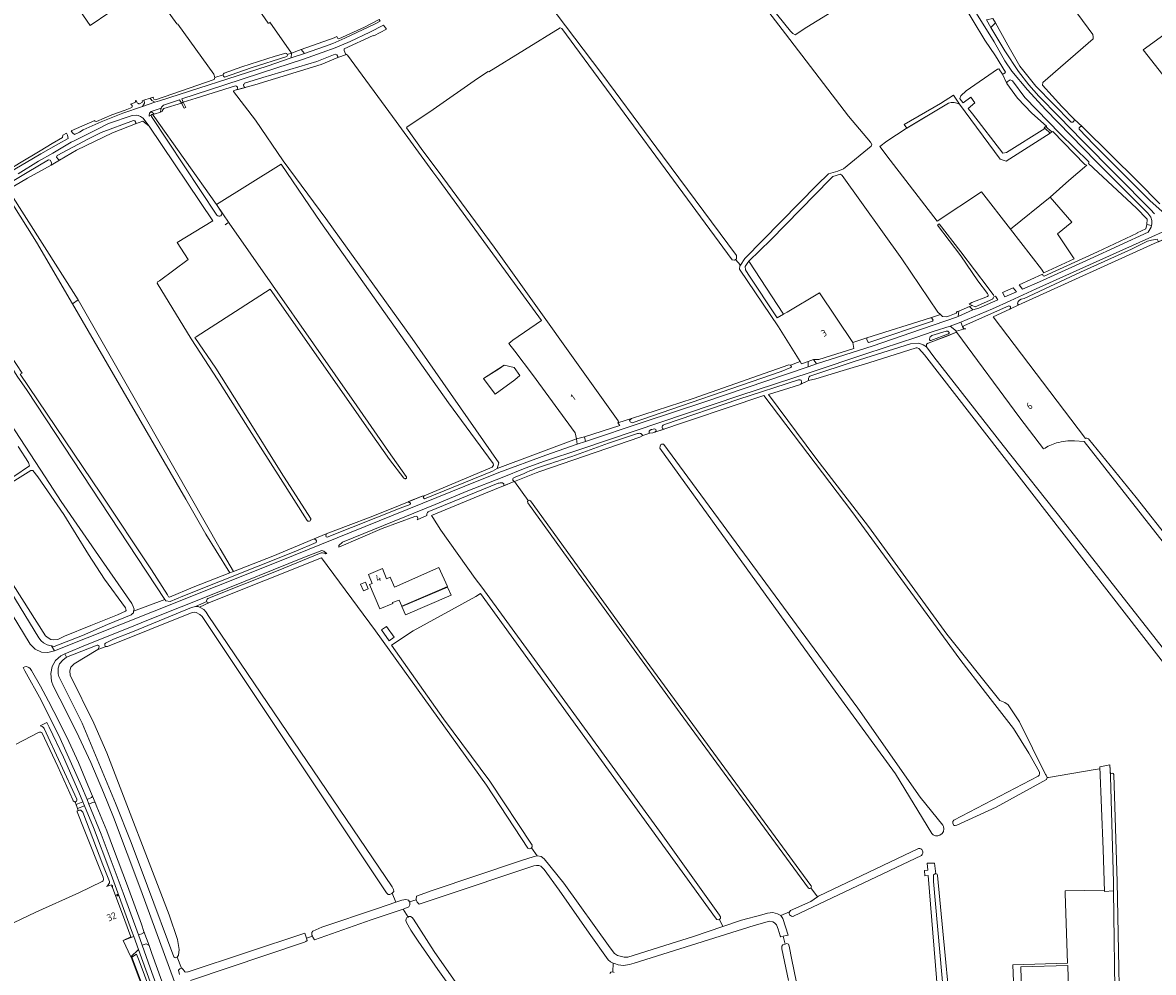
# Model space of a CAD drawing. Header units: metres. Extents: x 209813 to 223847, y 571801 to 587119.
# Tile 102 of 256: x 212946 to 213600, y 576714 to 577263. Entities that reach past the tile are written whole.
import ezdxf
from ezdxf.enums import TextEntityAlignment as Align

# ---------------------------------------------------------------- set-up
doc = ezdxf.new("R2010")
doc.units = ezdxf.units.M
for name, color, linetype, lineweight in [('B-RO-GK-BESCHOEIING-G', 8, 'GK-BESCHOEIING', 0), ('B-RO-GR-BOUWLAND-GV', 8, 'Continuous', 0), ('B-RO-GR-GRAS-GV', 8, 'Continuous', 0), ('B-RO-GR-GROENVOORZIENING-GV', 8, 'Continuous', 0), ('B-RO-IE-MEUBILAIR_WEGMEUBILAIR-S', 8, 'Continuous', 0), ('B-RO-KL-DATA_CAI-S', 8, 'Continuous', 0), ('B-RO-KW-KUNSTWERK_DEK-GV', 8, 'Continuous', 0), ('B-RO-KW-KUNSTWERK_STUW-GV', 8, 'Continuous', 0), ('B-RO-OG-BEBOUWING-T18', 8, 'Continuous', 0), ('B-RO-OG-TERREIN_CULTUURSCHEIDING-GV', 8, 'Continuous', 0), ('B-RO-OG-TERREIN_ERF-GV', 8, 'Continuous', 0), ('B-RO-OG-WATER_GREPPEL-GV', 8, 'Continuous', 0), ('B-RO-OG-WEG-GV', 8, 'Continuous', 0), ('B-RO-VH-ONVERHARD-GV', 8, 'Continuous', 0), ('B-RO-VH-VERHARDING_BETONSTRAATSTEEN-GV', 8, 'Continuous', 0), ('B-RO-VH-VERHARDING_HALFVERHARDING-GV', 8, 'Continuous', 0), ('B-RO-VH-VERHARDING_PUIN-GV', 8, 'Continuous', 0), ('B-RO-VH-VERHARDING_STRAATBAKSTEEN-GV', 8, 'Continuous', 0), ('B-RO-VH-VERHARDING_TEGEL-GV', 8, 'Continuous', 0)]:
    doc.layers.add(name, color=color, linetype=linetype, lineweight=lineweight)
doc.styles.add('NLCS-ISO', font='txt')
doc.styles.add('NLCS-ISO-M200-T18', font='txt', dxfattribs={"height": 0.36})
doc.linetypes.add('GK-BESCHOEIING', pattern='A,30,-5,[1,NLCS.shx,S=1,R=0,X=0,Y=0],-5', length=40)

# ---------------------------------------------------------------- blocks, each defined once
blk = doc.blocks.new('SIE-WEG_PAAL_GRENSPAAL-SO')
at = {"linetype": 'ByBlock', "lineweight": 18}
h = blk.add_hatch(color=0, dxfattribs=at)
h.dxf.hatch_style = 1
h.paths.add_polyline_path([(0.90625, -0.5), (0.875, 0), (-0.875, 0), (-0.90625, -0.5)])
h.paths.add_polyline_path([(-0.8125, 1), (-0.84375, 0.5), (0.84375, 0.5), (0.8125, 1)])
at = {"color": 0, "linetype": 'ByBlock', "lineweight": 18}
blk.add_lwpolyline([(-1, -2), (1, -2), (0.75, 2), (-0.75, 2)], close=True, dxfattribs=at)
for points in [[(0.875, 0), (-0.875, 0)], [(0.84375, 0.5), (-0.84375, 0.5)], [(0.8125, 1), (-0.8125, 1)], [(0.90625, -0.5), (-0.90625, -0.5)]]:
    blk.add_lwpolyline(points, dxfattribs=at)
blk = doc.blocks.new('SKL-DATA_SIGNAAL_CAIKAST-SO')
at = {"color": 0, "linetype": 'ByBlock', "lineweight": 18}
for points in [[(-2, 2), (2, 2), (2, 1.68), (-2, 1.68)], [(-2, 1.52), (2, 1.52), (2, -2), (-2, -2)]]:
    blk.add_lwpolyline(points, close=True, dxfattribs=at)
at = {"color": 0, "linetype": 'ByBlock', "lineweight": 18, "style": 'NLCS-ISO'}
blk.add_text('cai', height=1.5, dxfattribs=at).set_placement((0, 0), align=Align.MIDDLE_CENTER)

msp = doc.modelspace()

# ---------------------------------------------------------------- linework, layer by layer
at = {"layer": 'B-RO-GK-BESCHOEIING-G', "flags": 128}
for points in [[(213128.487, 577242.989), (213127.9, 577244.015)], [(213132.072, 577246.515), (213132.988, 577244.665)], [(213064.807, 577146.833), (213063.322, 577145.776)]]:
    msp.add_lwpolyline(points, dxfattribs=at)
at = {"layer": 'B-RO-GR-BOUWLAND-GV', "flags": 128}
for points in [[(213374.907, 577277.044), (213390.337, 577257.67), (213391.698, 577256.306), (213393.095, 577255.492), (213399.791, 577259.954), (213429.742, 577278.482)], [(213793.567, 576908.938), (213774.5, 576932.494), (213759.818, 576952.098), (213739.267, 576977.203), (213722.743, 576998.739), (213608.646, 577136.12), (213607.518, 577137.88), (213600.697, 577135.035), (213524.192, 577100.209), (213522.407, 577099.576), (213517.26, 577097.054), (213507.533, 577092.63), (213560.946, 577022.222)], [(213628.053, 576864.145), (213467.901, 577070.621), (213464.493, 577074.303), (213463.55, 577074.578), (213462.953, 577074.578), (213435.594, 577065.973), (213420.736, 577061.474), (213404.906, 577056.712), (213400.783, 577055.745), (213395.607, 577053.256), (213377.523, 577047.602), (213404.947, 577010.775), (213435.374, 576971.352), (213480.75, 576909.043), (213511.442, 576870.811), (213514.352, 576869.62), (213516.337, 576868.165), (213522.819, 576858.375), (213537.768, 576827.948), (213538.291, 576827.626), (213538.824, 576826.205), (213539.531, 576826.246), (213565.324, 576830.661), (213569.349, 576831.128), (213569.297, 576832.414), (213575.155, 576833.499), (213575.372, 576827.824), (213575.726, 576828.592), (213576.466, 576828.748), (213577.029, 576828.513), (213577.309, 576827.954), (213579.207, 576765.793), (213580.271, 576716.021), (213580.409, 576705.527)], [(213562.638, 577021.921), (213590.219, 576988.134), (213610.993, 576961.867), (213678.645, 576874.715), (213679.721, 576875.034)]]:
    msp.add_lwpolyline(points, dxfattribs=at)
at = {"layer": 'B-RO-GR-BOUWLAND-GV'}
msp.add_lwpolyline([(213560.946, 577022.222, -0.3135794), (213562.638, 577021.921)], format="xyb", dxfattribs=at)
at = {"layer": 'B-RO-GR-GRAS-GV', "flags": 128}
for points in [[(213035.256, 577261.856), (213036.003, 577261.699), (213056.691, 577232.782), (213057.386, 577230.966), (213062.218, 577232.517), (213062.427, 577233.026), (213062.786, 577233.516), (213072.856, 577237.087), (213092.147, 577243.204), (213098.405, 577245.045), (213099.05, 577244.757), (213099.233, 577244.264), (213101.748, 577245.073), (213089.143, 577262.886), (213089.116, 577262.567), (213088.834, 577262.394), (213088.089, 577262.241), (213068.675, 577290.696), (213027.986, 577345.368), (213015.772, 577363.078), (213009.155, 577371.439), (212976.896, 577349.088), (213023.205, 577287.478), (213019.339, 577284.25)], [(213288.947, 577222.585), (213316.279, 577185.539), (213359.024, 577128.057), (213359.145, 577126.064), (213358.577, 577125.679), (213361.316, 577122.431), (213363.938, 577126.179), (213405.779, 577168.813), (213412.296, 577175.135), (213417.62, 577176.846), (213420.918, 577178.203), (213437, 577191.167), (213437.333, 577192.085), (213436.646, 577193.583), (213423.94, 577208.599), (213387.345, 577256.163), (213368.236, 577281.33), (213342.112, 577314.321), (213308.527, 577357.477), (213307.325, 577357.723), (213279.542, 577339.72), (213226.567, 577306.485), (213230.083, 577300.771), (213280.67, 577233.803)], [(213230.828, 577072.645), (213227.424, 577077.217), (213229.742, 577079.127), (213246.287, 577090.403), (213186.969, 577171.811), (213183.515, 577176.296), (213162.289, 577205.478), (213134.087, 577243.812), (213133.531, 577244.244), (213128.487, 577242.429), (213118.817, 577238.346), (213080.459, 577226.679), (213068.244, 577223.385), (213068.138, 577222.751), (213080.82, 577206.195), (213096.876, 577182.812), (213121.577, 577149.319), (213171.415, 577080.07), (213221.558, 577008.175), (213220.734, 577004.903), (213266.478, 577022.038), (213265.83, 577025.502), (213241.033, 577059.11)], [(213512.951, 577232.923), (213510.767, 577235.919), (213510.116, 577235.707), (213491.923, 577223.221), (213488.958, 577220.319), (213488.306, 577218.768), (213489.046, 577217.641), (213490.189, 577216.298), (213494.573, 577219.62), (213496.926, 577216.311), (213493.058, 577212.924), (213495.568, 577209.972), (213513.236, 577187.204), (213515.369, 577187.639), (213537.458, 577201.505), (213537.067, 577201.862), (213537.861, 577202.668), (213538.443, 577202.141), (213538.443, 577202.704), (213529.965, 577210.268), (213521.672, 577219.002), (213515.416, 577227.389)], [(212922.458, 577157.457), (212914.643, 577152.466), (212903.815, 577146.495), (212893.173, 577140.121), (212945.832, 577060.001), (212944.738, 577059.376), (212991.2, 576990.64), (213020.757, 576946.205), (213030.012, 576931.751), (213030.59, 576930.739), (213031.056, 576930.517), (213044.762, 576936.313), (213066.001, 576944.509), (213058.116, 576957.343), (213052.155, 576966.907), (213040.589, 576987.121), (212974.926, 577100.081), (212954.081, 577135.74), (212939.455, 577159.103), (212935.581, 577164.331), (212934.579, 577164.195), (212927.254, 577159.951), (212925.978, 577159.809)], [(213554.425, 577126.049), (213544.845, 577140.452), (213553.008, 577147.254), (213540.526, 577161.777), (213517.598, 577143.21), (213535.494, 577120.036), (213536.948, 577118.029)], [(213382.658, 577091.958), (213386.345, 577094.13), (213366.295, 577124.708), (213365.588, 577124.015), (213364.201, 577121.549), (213364.263, 577119.761), (213365.865, 577117.263)], [(213214.205, 577054.81), (213212.779, 577056.945), (213224.738, 577064.539), (213230.453, 577063.189), (213233.787, 577058.665), (213230.96, 577056.103), (213219.419, 577047.83)], [(212930.14, 577044.363), (212959.26, 577000), (212968.48, 576985.74), (212991.71, 576951.95), (213009.26, 576926.86), (213010.16, 576925.16), (213010.57, 576923.6), (213010.354, 576922.427), (213028.418, 576929.176), (212948.699, 577049.938), (212943.023, 577058.301), (212939.945, 577063.291), (212924.423, 577052.894)], [(213476.781, 576792.896), (213475.586, 576792.52), (213474.143, 576792.548), (213472.87, 576793.057), (213472.014, 576793.802), (213450.986, 576828.324), (213414.581, 576878.327), (213314.751, 577016.671), (213314.921, 577017.814), (213315.299, 577018.633), (213315.629, 577018.831), (213316.225, 577018.898), (213316.82, 577018.864), (213317.146, 577018.734), (213330.931, 576999.891), (213429.314, 576866.308), (213465.276, 576814.886), (213478.455, 576798.545), (213478.788, 576797.829), (213479.023, 576796.437), (213478.796, 576795.023), (213478.061, 576793.849)], [(213577.207, 576760.63), (213577.134, 576765.639), (213575.391, 576826.684), (213575.155, 576833.499), (213569.297, 576832.414), (213571.234, 576784.496), (213571.946, 576760.238)]]:
    msp.add_lwpolyline(points, close=True, dxfattribs=at)
for points in [[(212889.535, 577309.934), (212888.76, 577309.326), (212891.441, 577304.744), (212892.912, 577305.34), (212895.676, 577306.091), (212900.847, 577308.799), (212933.414, 577330.224), (212935.51, 577330.717), (212937.297, 577329.391), (212975.707, 577274.707), (212985.196, 577261.043), (213019.339, 577284.25), (212966.288, 577352.828), (212976.529, 577360.263), (212977.465, 577360.385), (212977.564, 577360.841), (212978.514, 577361.671)], [(213607.327, 577271.799), (213584.787, 577300.22), (213576.292, 577310.877), (213575.446, 577311.071), (213561.246, 577301.776), (213542.306, 577289.62), (213541.705, 577288.588), (213542.11, 577285.981), (213548.221, 577278.039), (213556.503, 577267.5), (213565.192, 577255.747), (213565.416, 577254.404), (213565.458, 577253.366), (213536.292, 577227.98), (213536.114, 577226.42), (213547.225, 577214.171), (213554.407, 577206.842), (213559.076, 577202.643), (213559.672, 577201.961), (213591.223, 577170.767), (213604.054, 577157.956)], [(213358.577, 577125.679), (213357.957, 577125.259), (213356.673, 577125.434), (213258.148, 577259.317), (213257.1, 577259.625), (213215.784, 577234.28), (213215.406, 577234.428), (213209.219, 577230.437), (213183.625, 577212.512), (213168.387, 577202.193), (213168.241, 577201.911), (213177.605, 577188.615), (213186.454, 577176.801), (213218.876, 577132.73), (213290.674, 577032.438), (213290.815, 577031.912), (213290.492, 577031.346), (213298.35, 577033.751), (213334.09, 577045.246), (213389.347, 577064.754), (213390.298, 577064.639), (213395.981, 577066.719), (213383.472, 577086.758), (213360.884, 577120.134), (213361.069, 577122.077), (213361.316, 577122.431)], [(213616.406, 577219.066), (213594.248, 577247.003), (213610.622, 577258.767)], [(213481.719, 577216.018), (213457.208, 577201.344), (213446.053, 577194.032), (213441.967, 577191.055), (213448.015, 577183.122), (213475.2, 577147.838), (213500.885, 577164.853), (213517.598, 577143.21)], [(213561.805, 577180.294), (213560.625, 577180.699), (213542.04, 577199.617), (213541.432, 577199.435), (213540.457, 577198.776), (213515.047, 577182.611), (213511.649, 577183.636), (213488.115, 577215.408)], [(212937.95, 577165.724), (212978.254, 577102.455), (213008.272, 577049.748), (213060.424, 576958.423), (213068.101, 576945.32), (213090.867, 576954.106), (213114.74, 576964.118), (213121.65, 576967.066), (213134.429, 576971.855), (213147.711, 576976.935), (213163.507, 576983.285), (213177.186, 576988.947), (213178.37, 576989.051), (213217.808, 577005.642), (213218.469, 577006.69), (213218.4, 577007.744), (213192.454, 577042.771), (213118.671, 577147.03), (213095.625, 577180.837), (213058.363, 577157.442), (213065.606, 577146.622), (213139.43, 577041.006), (213157.805, 577014.668), (213168.056, 577000.311), (213168.103, 577000.107), (213168.176, 576999.889), (213168.189, 576999.657), (213168.116, 576999.353), (213167.951, 576999.158), (213167.799, 576999.035), (213167.653, 576998.959), (213167.468, 576998.923), (213167.151, 576998.982), (213166.741, 576999.181), (213158.447, 577010.031), (213143.619, 577030.922), (213137.538, 577039.804), (213089.332, 577108.587), (213046.522, 577081.032), (213045.838, 577080.643), (213057.837, 577062.783), (213076.228, 577033.763), (213095.701, 577002.62), (213112.672, 576976.144), (213112.778, 576975.895), (213112.83, 576975.655), (213112.809, 576975.395), (213112.731, 576975.13), (213112.627, 576974.958), (213112.377, 576974.656), (213112.023, 576974.469), (213111.763, 576974.411), (213111.461, 576974.411), (213111.17, 576974.489), (213110.878, 576974.666), (213110.696, 576974.849), (213095.238, 576999.01), (213083.668, 577017.172), (213059.149, 577056.07), (213043.647, 577079.902), (213024.013, 577111.992), (213024.18, 577112.689), (213025.227, 577113.374), (213041.856, 577125.748), (213035.608, 577135.44), (213056.16, 577148.01), (213019.331, 577202.694), (213019.061, 577203.06), (213015.623, 577205.62), (213011.482, 577204.203), (212998.069, 577198.961), (212977.385, 577188.993), (212967.49, 577183.09), (212962.699, 577180.307), (212948.908, 577172.805), (212938.177, 577166.357)], [(213386.345, 577094.13), (213388.377, 577095.327), (213407.03, 577106.44), (213426.418, 577077.621), (213434.522, 577080.409), (213471.385, 577091.936), (213477.015, 577093.883), (213475.532, 577095.193), (213454.827, 577126.102), (213420.21, 577174.249), (213419.274, 577174.996), (213414.847, 577173.725), (213413.337, 577172.152), (213378.967, 577137.144), (213366.295, 577124.708)], [(213540.526, 577161.777), (213551.344, 577171.273), (213561.805, 577180.294)], [(213522.906, 577034.222), (213486.575, 577083.392), (213485.385, 577083.233), (213472.169, 577078.114), (213469.986, 577077.32), (213469.073, 577076.725), (213469.073, 577075.256), (213473.28, 577069.343), (213513.325, 577018.225), (213548.25, 576974.212), (213628.617, 576871.897), (213632.045, 576866.024), (213630.79, 576863.366), (213633.659, 576860.354)], [(213534.131, 576829.701), (213528.25, 576840.259), (213519.31, 576854.492), (213503.205, 576875.394), (213488.381, 576894.571), (213425.818, 576979.983), (213374.952, 577047.034), (213311.912, 577025.888), (213310.635, 577025.512), (213309.021, 577025.274), (213305.005, 577023.91), (213303.18, 577022.896), (213271.236, 577012.039), (213245.296, 577003.184), (213243.115, 577002.354), (213230.642, 576997.328)], [(213536.672, 577016.157), (213522.906, 577034.222)], [(213673.307, 576876.304), (213560.151, 577020.367), (213554.618, 577020.779)], [(212940.973, 577000.281), (212950.2, 577006.429), (212949.526, 577008.353), (212943.625, 577017.617)], [(212940.7, 576937.6), (212959.34, 576908.03), (212960.94, 576906.87), (212962.47, 576906.08), (212964.04, 576905.79), (212966.56, 576905.98), (212970.27, 576907.991), (212985.6, 576914.05), (213001.08, 576920.33), (213005.72, 576922.28), (213005.99, 576922.74), (213005.7, 576924.26), (212993.42, 576940.9), (212984.3, 576955.1), (212970, 576978.22), (212954.95, 577000), (212952.075, 577003.698), (212950.895, 577003.786), (212935.546, 576994.048)], [(213230.506, 576997.273), (213212.971, 576990.208), (213182.754, 576977.768), (213183.419, 576976.51), (213188.064, 576969.277), (213207.986, 576941.278), (213211.705, 576936.256), (213314.634, 576795.104), (213349.265, 576746.588), (213349.467, 576746.247), (213349.768, 576745.594), (213349.833, 576744.847), (213349.282, 576744.19), (213351.25, 576740.134), (213362.046, 576743.748), (213373.715, 576746.843), (213377.048, 576747.796), (213380.065, 576748.193), (213382.843, 576747.32), (213384.646, 576746.379), (213389.775, 576748.556)], [(213238.638, 576986.37), (213230.642, 576997.328)], [(213400.81, 576762.146), (213326.562, 576863.488), (213267.668, 576944.419), (213238.334, 576985.059)], [(213239.876, 576986.246), (213306.882, 576893.649), (213402.078, 576763.837)], [(213238.474, 576785.34), (213214.479, 576821.743), (213150.185, 576910.907), (213119.097, 576953.108), (213054.221, 576927.36), (213048.451, 576924.654), (213049.281, 576924.3), (213051.007, 576923.367), (213052.3, 576921.864), (213053.522, 576919.952), (213159.829, 576762.981), (213160.77, 576761.428), (213160.87, 576760.227), (213159.983, 576759.34), (213162.107, 576754.096)], [(213210.992, 576932.596), (213208.383, 576930.934), (213172.047, 576911.051), (213159.608, 576902.713), (213189.697, 576860.145), (213216.371, 576823.982), (213240.81, 576787.001)], [(213349.282, 576744.19), (213348.644, 576743.871), (213347.722, 576744.076), (213346.992, 576745.111), (213210.992, 576932.596)], [(213159.983, 576759.34), (213159.791, 576759.148), (213158.607, 576758.617), (213157.594, 576758.617), (213156.657, 576759.59), (213050.371, 576918.694), (213050.007, 576919.265), (213048.691, 576920.528), (213046.578, 576921.681), (213045.661, 576921.883), (213044.156, 576921.595), (212995.17, 576902.024), (212994.544, 576901.912), (212989.715, 576900.236), (212975.944, 576891.862), (212973.959, 576890.076), (212973.404, 576887.774), (212973.602, 576885.274), (212987.413, 576857.519), (212994.822, 576840.453), (213030.888, 576746.728), (213035.769, 576732.559), (213036.682, 576726.804), (213036.267, 576723.512), (213035.543, 576722.375), (213038.02, 576715.93), (213038.25, 576715.95), (213038.66, 576715.65), (213039.03, 576715.19), (213039.52, 576714.35), (213039.92, 576713.9), (213040.45, 576713.7), (213041.74, 576713.8), (213041.92, 576713.92), (213109.44, 576736.28), (213110.33, 576733.301), (213113.771, 576734.402), (213113.42, 576735.124), (213113.373, 576736.495), (213114.018, 576737.374), (213119.187, 576739.623), (213151.455, 576750.384), (213162.107, 576754.096)], [(212924.17, 576734.185), (212953.72, 576748.249), (212978.742, 576759.515), (212992.151, 576766.039), (212992.774, 576766.502), (212992.95, 576767.39), (212992.74, 576768.55), (212981.65, 576796.07), (212977.64, 576806.3), (212977.69, 576806.76), (212978.349, 576807.168), (212976.486, 576812.134), (212976.06, 576812.16), (212975.33, 576812.73), (212975.1, 576813.2), (212966.45, 576832.54), (212957.31, 576852.19), (212956.71, 576852.49), (212955.94, 576852.45), (212955.27, 576852.24), (212942.47, 576845.42)], [(213569.349, 576831.128), (213565.324, 576830.661), (213539.531, 576826.246), (213538.824, 576826.205), (213538.407, 576825.052), (213509.353, 576809.061), (213486.578, 576798.591), (213485.595, 576798.427), (213484.76, 576798.369), (213484.188, 576799.824), (213484.255, 576800.518), (213484.324, 576800.828), (213484.826, 576801.608), (213533.693, 576826.981)], [(213162.107, 576754.096), (213165.549, 576755.296), (213167.862, 576755.602), (213169.363, 576755.283), (213170.012, 576754.31), (213173.874, 576755.464), (213173.757, 576755.76), (213173.99, 576757.624), (213182.965, 576760.869), (213234.24, 576778.006), (213242.042, 576780.567), (213243.788, 576780.873), (213240.479, 576785.473)], [(213402.096, 576762.317), (213405.951, 576757.17), (213406.619, 576757.644), (213464.322, 576785.235)], [(213243.788, 576780.873), (213244.04, 576780.917), (213246.069, 576780.534), (213247.895, 576779.219), (213259.227, 576765.099), (213286.095, 576727.618), (213288.525, 576724.397), (213290.256, 576723.189), (213294.077, 576722.296), (213296.324, 576722.406), (213317.543, 576729.142), (213334.171, 576734.307), (213351.25, 576740.134)], [(213466.089, 576781.173), (213392.131, 576746.038)], [(213479.096, 576658.281), (213470.039, 576769.589), (213468.078, 576769.386), (213467.92, 576772.402), (213469.79, 576772.647), (213469.461, 576776.662), (213473.694, 576776.683), (213474.323, 576770.574), (213475.207, 576770.307), (213475.438, 576769.577), (213486.037, 576658.932)], [(213287.818, 576718.855), (213286.161, 576719.542), (213284.878, 576720.715), (213273.882, 576736.118), (213256.553, 576761.054), (213247.742, 576772.909), (213245.826, 576774.908), (213244.684, 576775.281), (213243.312, 576775.408), (213241.764, 576775.058), (213187.021, 576756.873), (213175.591, 576753.008), (213174.395, 576754.141), (213173.874, 576755.464)], [(213390.378, 576749.296), (213402.176, 576754.491), (213405.951, 576757.17)], [(213520.469, 576679.006), (213518.976, 576717.896), (213550.627, 576718.898), (213549.179, 576759.149), (213549.179, 576760.231), (213549.229, 576760.742), (213571.923, 576761.035)], [(213166.288, 576750.051), (213147.703, 576743.843), (213114.971, 576732.295), (213114.037, 576733.854), (213113.771, 576734.402)], [(213170.012, 576754.31), (213170.125, 576754.14), (213170.171, 576752.603), (213169.482, 576751.423), (213167.329, 576750.399), (213166.288, 576750.051), (213169.1, 576745.522), (213169.611, 576745.743), (213170.535, 576745.785), (213171.465, 576745.32), (213172.25, 576744.333), (213184.254, 576725.686), (213202.142, 576699.944)], [(213170.766, 576737.853), (213168.208, 576742.41), (213167.791, 576743.524), (213168.084, 576744.413), (213168.485, 576745.255), (213169.1, 576745.522)], [(213389.165, 576708.804), (213385.412, 576727.205), (213385.269, 576728.667), (213385.987, 576729.49), (213387.198, 576729.872), (213386.098, 576734.458), (213384.788, 576734.085), (213384.293, 576734.676), (213383.158, 576738.481), (213382.206, 576741.002), (213381.127, 576742.132), (213380.036, 576742.811), (213378.392, 576743.085), (213376.821, 576742.818), (213369.305, 576740.602), (213299.956, 576718.892), (213297.224, 576718.013), (213293.819, 576717.489), (213290.657, 576717.917), (213288.513, 576718.567), (213287.818, 576718.855), (213287.607, 576713.77), (213288.422, 576713.479)], [(213384.646, 576746.379), (213385.859, 576744.7), (213388.955, 576735.016), (213387.731, 576734.923), (213386.098, 576734.458)], [(213276.945, 576433.965), (213268.458, 576461.809), (213265.497, 576472.841), (213263.4, 576480.023), (213247.579, 576533.445), (213233.184, 576586.071), (213217.942, 576638.492), (213203.124, 576689.047), (213201.989, 576691.843), (213200.015, 576695.814), (213198.261, 576698.478), (213186.253, 576715.209), (213174.907, 576731.619), (213170.766, 576737.853)], [(213110.33, 576733.301), (213110.71, 576732.03), (213109.89, 576731.32), (213109.25, 576730.99), (213043.3, 576708.84)], [(213387.198, 576729.872), (213388.308, 576730.223), (213389.199, 576729.752), (213389.485, 576728.717), (213391.058, 576720.685), (213415.906, 576600.209)], [(213285.78, 576712.967), (213286.475, 576713.585), (213287.362, 576713.858), (213287.607, 576713.77)]]:
    msp.add_lwpolyline(points, dxfattribs=at)
at = {"layer": 'B-RO-GR-GRAS-GV'}
for points in [[(213488.115, 577215.408, 0.2260802), (213481.719, 577216.018)], [(213544.277, 577019.596, 0.0660194), (213536.672, 577016.157)], [(213554.618, 577020.779, 0.0923699), (213544.277, 577019.596)], [(213230.642, 576997.328, -0.0340767), (213230.506, 576997.273)], [(213533.693, 576826.981, 0.3388283), (213534.131, 576829.701)], [(213464.322, 576785.235, -0.7584168), (213466.089, 576781.173)]]:
    msp.add_lwpolyline(points, format="xyb", dxfattribs=at)
for centre, radius, start, end in [((213239.181, 576985.552), 0.982, 44.970188, 211.994384), ((213239.404, 576786.506), 1.491, 231.437591, 18.152145), ((213401.342, 576763.067), 1.064, 239.996424, 46.800035), ((213391.475, 576747.787), 1.865, 126.000487, 292.208476)]:
    msp.add_arc(centre, radius, start, end, dxfattribs=at)
at = {"layer": 'B-RO-GR-GROENVOORZIENING-GV', "flags": 128}
for points in [[(213025.797, 577210.96), (213027.013, 577211.39), (213027.013, 577212.07), (213027.916, 577213.003), (213038.107, 577216.096), (213036.928, 577218.102), (213027.538, 577215.002), (213026.519, 577213.779), (213026.026, 577212.493)], [(213513.017, 577106.588), (213514.285, 577104.082), (213520.983, 577106.971), (213519.12, 577109.375)]]:
    msp.add_lwpolyline(points, close=True, dxfattribs=at)
at = {"layer": 'B-RO-KW-KUNSTWERK_DEK-GV', "flags": 128}
msp.add_lwpolyline([(213038.107, 577216.096), (213039.645, 577213.155), (213040.614, 577213.662), (213039.076, 577216.603)], close=True, dxfattribs=at)
at = {"layer": 'B-RO-KW-KUNSTWERK_STUW-GV', "flags": 128}
msp.add_lwpolyline([(213539.516, 577199.632), (213540.529, 577198.71), (213541.432, 577199.435), (213537.861, 577202.668), (213537.067, 577201.862)], close=True, dxfattribs=at)
at = {"layer": 'B-RO-OG-TERREIN_CULTUURSCHEIDING-GV', "flags": 128}
msp.add_lwpolyline([(213052.628, 576927.871), (213046.197, 576925.007), (213047.62, 576925.007), (213048.451, 576924.654), (213054.221, 576927.36)], dxfattribs=at)
at = {"layer": 'B-RO-OG-TERREIN_CULTUURSCHEIDING-GV'}
msp.add_lwpolyline([(213054.221, 576927.36, -0.3580485), (213052.628, 576927.871)], format="xyb", dxfattribs=at)
at = {"layer": 'B-RO-OG-TERREIN_ERF-GV', "flags": 128}
for points in [[(213187.025, 576934.434), (213165.48, 576925.25), (213163.993, 576928.672), (213160.05, 576927.311), (213160.31, 576926.712), (213152.699, 576923.746), (213146.706, 576937.75), (213148.266, 576938.418), (213146.14, 576943.47), (213154.391, 576946.995), (213156.683, 576941.125), (213158.82, 576941.97), (213161.302, 576936.33), (213186.984, 576947.606), (213191.839, 576936.547)], [(213141.603, 576937.927), (213144.393, 576939.137), (213146.082, 576935.241), (213143.292, 576934.031)], [(213167.562, 576920.265), (213165.52, 576925.045), (213191.91, 576936.321), (213193.953, 576931.541)], [(213160.991, 576907.272), (213158.163, 576905.268), (213153.719, 576911.54), (213156.547, 576913.544)], [(213550.675, 576717.574), (213551.347, 576696.355), (213524.226, 576695.496), (213523.554, 576716.715)]]:
    msp.add_lwpolyline(points, close=True, dxfattribs=at)
msp.add_lwpolyline([(213578.232, 576689.824), (213577.207, 576760.63), (213571.946, 576760.238), (213571.923, 576761.035), (213549.229, 576760.742), (213549.179, 576760.231), (213549.179, 576759.149), (213550.627, 576718.898), (213518.976, 576717.896), (213520.469, 576679.006)], dxfattribs=at)
at = {"layer": 'B-RO-OG-WATER_GREPPEL-GV', "flags": 128}
for points in [[(213488.115, 577215.408), (213484.59, 577220.671), (213477.197, 577215.935), (213456.178, 577203.679), (213457.591, 577201.573), (213481.719, 577216.018)], [(213020.594, 577208.46), (213058.569, 577151.386)], [(213061.252, 577153.126), (213058.363, 577157.442), (213021.701, 577209.204)], [(213508.024, 577104.886), (213504.772, 577109.306), (213488.957, 577130.056), (213476.389, 577146.294), (213475.382, 577145.586), (213488.945, 577127.808), (213498.734, 577113.383), (213504.225, 577106.026)], [(213504.345, 577104.293), (213495.268, 577100.795), (213493.757, 577099.864), (213497.099, 577098.234), (213507.09, 577102.794)]]:
    msp.add_lwpolyline(points, dxfattribs=at)
at = {"layer": 'B-RO-OG-WATER_GREPPEL-GV'}
for points in [[(213020.5, 577209.059, 0.2394886), (213020.594, 577208.46)], [(213021.701, 577209.204, 0.1004436), (213021.512, 577209.402)], [(213058.569, 577151.386, 0.9223791), (213061.252, 577153.126)], [(213504.225, 577106.026, -0.4605429), (213504.345, 577104.293)], [(213507.09, 577102.794, 0.1632053), (213507.95, 577104.124)]]:
    msp.add_lwpolyline(points, format="xyb", dxfattribs=at)
at = {"layer": 'B-RO-OG-WATER_GREPPEL-GV', "flags": 128}
msp.add_lwpolyline([(212974.926, 577100.081), (213040.589, 576987.121), (213052.155, 576966.907), (213058.116, 576957.343), (213066.001, 576944.509), (213068.101, 576945.32), (213060.424, 576958.423), (213008.272, 577049.748), (212978.254, 577102.455)], close=True, dxfattribs=at)
at = {"layer": 'B-RO-OG-WEG-GV', "flags": 128}
for points in [[(213489.303, 577274.78), (213502.822, 577252.516), (213508.863, 577243.451), (213514.766, 577234.087), (213514.523, 577233.585), (213513.522, 577232.946), (213512.951, 577232.923), (213515.416, 577227.389), (213515.711, 577228.349), (213517.454, 577229.547), (213518.674, 577229.038), (213525.842, 577219.36), (213546.372, 577198.409), (213562.914, 577182.179), (213563.003, 577181.492), (213562.749, 577181.241), (213590.577, 577155.42), (213596.614, 577149.073), (213596.425, 577145.91), (213599.138, 577145.359), (213599.303, 577146.402), (213599.417, 577148.3), (213598.709, 577150.198), (213597.091, 577152.411), (213567.075, 577182.28), (213537.842, 577212.429), (213527.433, 577223.7), (213518.38, 577234.568), (213514.313, 577240.492), (213508.11, 577251.585), (213492.132, 577277.379)], [(213606.844, 577152.113), (213598.397, 577159.607), (213565.797, 577192.11), (213557.234, 577200.955), (213557.409, 577201.868), (213558.076, 577202.542), (213559.076, 577202.643), (213554.407, 577206.842), (213554.39, 577206.247), (213554.301, 577205.605), (213553.624, 577205.046), (213552.744, 577205.165), (213532.16, 577225.853), (213522.972, 577237.399), (213516.083, 577249.602), (213508.833, 577262.523), (213506.305, 577259.823), (213514.234, 577246.327), (213522.27, 577234.319), (213528.253, 577226.673), (213534.022, 577220.048), (213545.681, 577208.22), (213559.076, 577194.501), (213598.645, 577154.54), (213600.957, 577152.19)], [(212931.25, 577165.567), (212948.73, 577175.968), (212961.085, 577183.409), (212962.056, 577183.076), (212962.811, 577181.87), (212962.699, 577180.307), (212967.49, 577183.09), (212966.659, 577183.702), (212965.814, 577184.865), (212966.073, 577185.725), (212984.167, 577195.405), (212991.625, 577199.043), (213010.261, 577206.117), (213011.13, 577205.807), (213011.623, 577204.961), (213011.482, 577204.203), (213015.623, 577205.62), (213019.061, 577203.06), (213015.807, 577207.457), (213015.514, 577207.692), (213014.32, 577208.463), (213013.043, 577209.011), (213011.725, 577209.16), (213009.594, 577208.88), (212995.857, 577204.235), (212988.741, 577200.638), (212976.267, 577194.453), (212974.174, 577193.434), (212963.54, 577187.174), (212955.233, 577182.464), (212943.472, 577175.301)], [(213020.553, 577211.293), (213019.588, 577210.302), (213019.257, 577209.006), (213019.318, 577208.657), (213020.5, 577209.059)], [(213021.512, 577209.402), (213022.314, 577209.673), (213020.553, 577211.293)], [(213628.464, 577146.981), (213629.254, 577147.382), (213628.25, 577149.524), (213627.916, 577149.367), (213627.046, 577151.222), (213622.051, 577148.926), (213582.571, 577131.361), (213532.439, 577108.658), (213517.485, 577101.851), (213507.197, 577097.258), (213488.935, 577089.445), (213490.352, 577085.482), (213491.212, 577085.761)], [(213596.425, 577145.91), (213595.808, 577143.505), (213590.965, 577141.127), (213590.895, 577140.966), (213567.965, 577130.051), (213537.153, 577116.068), (213536.572, 577116.262), (213536.177, 577117.164), (213522.571, 577110.951), (213524.484, 577108.481), (213534.32, 577112.723), (213563.763, 577126.103), (213597.289, 577141.545), (213598.974, 577144.316), (213599.138, 577145.359)], [(213521.706, 577100.154), (213522.039, 577101.334), (213522.721, 577102.136), (213523.851, 577102.702), (213525.445, 577103.238), (213558.042, 577118.272), (213587.535, 577131.645), (213596.913, 577136.233), (213599.224, 577136.917), (213602.353, 577137.484), (213603.136, 577135.963), (213607.518, 577137.88), (213607.069, 577138.582)], [(213493.911, 577098.47), (213495.724, 577096.609), (213499.242, 577097.594), (213510.273, 577102.352), (213508.992, 577104.521), (213507.95, 577104.124)], [(213507.09, 577102.794), (213497.099, 577098.234), (213495.392, 577099.067), (213493.911, 577098.47)], [(213490.907, 577087.575), (213516.544, 577098.86)], [(213517.26, 577097.054), (213522.407, 577099.576)], [(213402.063, 577058.494), (213427.151, 577066.741), (213459.772, 577076.846), (213464.645, 577077.336), (213467.052, 577076.439), (213469.073, 577075.256), (213469.073, 577076.725), (213469.986, 577077.32), (213481.416, 577081.606), (213485.385, 577083.233), (213486.575, 577083.392), (213486.041, 577084.086), (213486.35, 577084.186), (213482.775, 577087.233), (213472.834, 577084.017), (213462.763, 577080.559), (213434.459, 577071.345), (213401.695, 577060.348), (213361.042, 577046.992), (213269.061, 577016.051), (213248.009, 577009.161), (213236.807, 577005.122), (213223.45, 576999.69), (213203.68, 576991.89), (213184.76, 576983.98), (213131.173, 576962.188), (213129.002, 576960.389), (213129.002, 576959.427), (213154.105, 576970.074), (213173.016, 576977.033), (213173.815, 576977.299), (213174.512, 576976.855), (213174.665, 576975.903), (213174.385, 576975.153), (213179.932, 576977.675), (213179.932, 576978.64)], [(213482.128, 577083.557), (213482.181, 577083.05), (213481.709, 577082.683), (213471.584, 577078.771), (213471.096, 577078.824), (213470.677, 577079.225), (213470.677, 577079.54), (213470.711, 577079.71)], [(213472.158, 577081.746), (213480.298, 577084.281)], [(213317.508, 577030.311), (213360.398, 577044.898), (213394.912, 577056.182), (213395.882, 577056.127), (213396.432, 577055.852), (213396.792, 577054.857), (213396.771, 577054.286), (213396.373, 577053.624), (213400.783, 577055.745), (213400.814, 577056.979)], [(213265.924, 577012.54), (213285.1, 577019.404), (213301.87, 577025.081)], [(213303.766, 577025.037), (213305.005, 577023.91), (213308.891, 577025.23), (213308.76, 577025.37), (213308.656, 577025.53), (213308.582, 577025.706), (213308.539, 577025.892), (213308.53, 577026.083), (213308.554, 577026.273), (213308.611, 577026.455), (213308.699, 577026.625), (213308.975, 577026.919), (213309.737, 577027.306), (213310.208, 577027.48), (213310.98, 577027.644), (213311.684, 577027.718), (213311.982, 577027.682), (213312.399, 577027.374), (213312.536, 577026.956), (213312.467, 577026.501), (213312.266, 577026.173), (213311.912, 577025.888)], [(213311.912, 577025.888), (213317.189, 577027.658)], [(212964.655, 576899.352), (213022.308, 576922.329), (213094.808, 576951.308), (213201.952, 576994.697), (213221.694, 577002.521), (213248.722, 577012.645), (213266.892, 577018.895), (213266.478, 577022.038), (213220.734, 577004.903), (213218.003, 577003.34), (213178.651, 576987.4), (213178.273, 576987.747), (213177.86, 576988.371), (213178.37, 576989.051), (213177.186, 576988.947), (213169.301, 576985.719), (213169.589, 576985.261), (213170.102, 576985.183), (213170.451, 576984.587), (213170.241, 576984.12), (213164.604, 576981.866), (213122.315, 576965.116), (213121.814, 576965.403), (213121.502, 576965.996), (213121.772, 576966.479), (213121.65, 576967.066), (213114.74, 576964.118), (213115.723, 576963.668), (213116.041, 576963.011), (213115.939, 576962.099), (213104.241, 576957.049), (213038.867, 576931.077), (213031.533, 576927.91), (213028.929, 576928.401), (213028.418, 576929.176), (213010.354, 576922.427), (213010.18, 576921.48), (213009.58, 576920.75), (213008.84, 576920.21), (212995.19, 576914.61), (212980.75, 576908.21), (212964.301, 576901.928), (212962.797, 576902.385)], [(213223.706, 576996.551), (213224.452, 576995.936), (213224.519, 576994.861), (213230.506, 576997.273), (213229.723, 576998.079), (213229.626, 576998.944)], [(213231.079, 576999.79), (213236.225, 577002.051)], [(213181.124, 576980.068), (213221.247, 576996.305)], [(213121.609, 576955.578), (213122.1, 576955.76), (213121.42, 576956.35), (213120.39, 576957.06), (213119.13, 576957.512), (213109.26, 576953.61), (213055.74, 576931.99), (213020, 576917.7), (213005.21, 576911.83), (212983.41, 576903.12), (212970.606, 576897.694), (212971.419, 576895.778), (212989.18, 576902.76), (212989.62, 576902.74), (212990.19, 576902.48), (212990.34, 576901.63), (212989.715, 576900.236), (212994.544, 576901.912)], [(213053.335, 576929.628), (213094.002, 576945.968), (213118.899, 576956.091)], [(212994.147, 576903.954), (212998.737, 576906.161), (213009.62, 576910.498), (213043.799, 576924.571), (213045.344, 576924.894), (213046.197, 576925.007), (213052.628, 576927.871)], [(212970.606, 576897.694), (212969.77, 576897.34), (212968.16, 576896.51), (212965.191, 576893.938), (212963.147, 576890.386), (212962.381, 576886.282), (212962.817, 576881.936), (212963.722, 576879.154), (212971.471, 576864.198), (212978.617, 576849.716), (212985.544, 576834.783), (212992.97, 576817.452), (212998.663, 576803.296), (213014.608, 576761.317), (213036.799, 576700.225)], [(213036.88, 576712.27), (213036.36, 576714.73), (213037.01, 576715.54), (213037.78, 576715.91), (213038.02, 576715.93), (213035.543, 576722.375), (213035.059, 576722.073), (213034.54, 576721.93), (213034.12, 576722.05), (213033.69, 576722.54), (213018.39, 576763.297), (213008.935, 576788.55), (212999.953, 576811.346), (212980.639, 576857.544), (212967.125, 576884.592), (212966.735, 576886.152), (212966.647, 576887.66), (212966.746, 576889.358), (212967.479, 576891.827), (212969.488, 576894.118), (212971.419, 576895.778)], [(213020, 576707.99), (213013.213, 576726.678), (213008.775, 576722.421), (213009.249, 576721.425), (213014.706, 576706.855)], [(213015.438, 576705.909), (213009.403, 576722.342), (213011.913, 576724.101), (213013.579, 576720.263), (213022.875, 576695.308)]]:
    msp.add_lwpolyline(points, dxfattribs=at)
for points in [[(213127.9, 577244.015), (213128.487, 577242.989), (213128.487, 577242.429), (213133.531, 577244.244), (213132.988, 577244.665), (213132.072, 577246.515), (213132.072, 577247.416), (213148.937, 577255.174), (213149.395, 577255.085), (213156.573, 577258.957), (213154.906, 577261.103), (213146.98, 577257.052), (213135.579, 577251.686), (213126.866, 577248.076), (213119.489, 577245.336), (213108.654, 577241.49), (213084.303, 577233.559), (213062.613, 577226.538), (213038.276, 577218.545), (213039.076, 577216.603), (213046.584, 577219.01), (213069.27, 577226.061), (213069.771, 577225.94), (213070.081, 577225.763), (213070.253, 577225.596), (213070.438, 577225.291), (213070.507, 577225.062), (213070.529, 577224.824), (213070.471, 577224.471), (213070.31, 577224.152), (213070.057, 577223.874), (213074.992, 577225.205), (213074.574, 577225.392), (213074.268, 577225.667), (213074.115, 577225.896), (213073.978, 577226.284), (213073.962, 577226.695), (213074.019, 577226.964), (213074.202, 577227.333), (213074.468, 577227.677), (213085.175, 577231.005), (213116.364, 577240.243), (213126.982, 577244.374)], [(213127.834, 577254.622), (213126.31, 577253.942), (213107.291, 577247.169), (213109.115, 577244.732), (213120.858, 577248.936), (213125.59, 577250.559), (213132.534, 577253.681), (213139.381, 577256.849), (213149.652, 577261.777), (213152.984, 577263.575), (213152.369, 577264.367), (213143.923, 577260.112), (213129.027, 577253.334), (213128.521, 577253.45)], [(213021.759, 577219.526), (213019.929, 577218.91), (213020.912, 577217.566), (213022.62, 577216.567), (213025.24, 577217.479), (213087.521, 577237.537), (213101.566, 577242.205), (213101.748, 577245.073), (213099.233, 577244.264), (213099.417, 577243.771), (213099.041, 577243.084), (213078.326, 577236.479), (213062.879, 577231.082), (213062.278, 577231.728), (213062.118, 577232.276), (213062.218, 577232.517), (213057.399, 577230.931), (213056.958, 577229.779), (213023.058, 577218.099), (213022.054, 577218.469), (213021.69, 577219.173)], [(213016.308, 577217.742), (213015.222, 577217.41), (213015.425, 577216.657), (213013.739, 577215.71), (213013.428, 577215.731), (213013.153, 577215.793), (213012.897, 577215.91), (213012.669, 577216.076), (213011.655, 577217.765), (213011.195, 577216.521), (213008.482, 577215.436), (213008.871, 577215.294), (213009.149, 577215.123), (213009.365, 577214.878), (213009.464, 577214.684), (213009.523, 577214.474), (213009.53, 577214.148), (213009.481, 577213.936), (213009.312, 577213.582), (213005.414, 577212.07), (212997.765, 577209.333), (212988.909, 577205.441), (212987.946, 577205.731), (212987.883, 577206.003), (212974.286, 577200.062), (212974.99, 577198.894), (212976.208, 577197.886), (212978.987, 577199.275), (212981.185, 577200.622), (212991.509, 577205.248), (213004.157, 577210.302), (213015.531, 577214.099), (213016.561, 577216.168), (213016.458, 577217.477)], [(212922.887, 577169.899), (212921.286, 577168.944), (212922.033, 577168.173), (212924.306, 577167.476), (212935.024, 577173.944), (212939.268, 577176.54), (212948.265, 577181.701), (212956.625, 577186.715), (212966.823, 577192.599), (212972.395, 577195.701), (212972.107, 577197.656), (212971.446, 577198.694), (212969.468, 577197.599), (212969.148, 577196.206), (212963.243, 577192.714), (212956.289, 577188.471), (212944.299, 577181.336), (212933.048, 577174.423), (212923.794, 577169.062), (212923.4, 577169.389), (212923.131, 577169.55)], [(213405.454, 577065.299), (213438.122, 577075.724), (213460.017, 577083.21), (213486.31, 577092.365), (213487.295, 577092.811), (213487.651, 577095.887), (213486.812, 577095.609), (213486.256, 577094.754), (213482.345, 577093.172), (213480.369, 577092.586), (213478.26, 577092.782), (213477.015, 577093.883), (213471.385, 577091.936), (213472.17, 577091.775), (213472.769, 577090.7), (213472.417, 577090.101), (213435.635, 577077.663), (213434.988, 577078.095), (213434.464, 577079.451), (213434.522, 577080.409), (213426.418, 577077.621), (213426.972, 577074.168), (213406.8, 577067.797), (213403.57, 577067.797)], [(213271.787, 577020.523), (213305.056, 577031.584), (213340.801, 577043.444), (213400.491, 577063.622), (213400.554, 577066.691), (213396.789, 577065.367), (213395.981, 577066.719), (213390.298, 577064.639), (213390.95, 577063.758), (213390.51, 577063.159), (213384.959, 577060.913), (213298.77, 577031.265), (213297.518, 577031.775), (213297.258, 577032.624), (213298.35, 577033.751), (213290.492, 577031.346), (213291.655, 577029.768), (213271.087, 577023.119)], [(212890.442, 576999.682), (212895.901, 576991.112), (212927.286, 576941.185), (212934.222, 576929.987), (212940.126, 576920.4), (212950.419, 576903.208), (212953.416, 576900.418), (212956.961, 576898.628), (212960.71, 576898.405), (212964.655, 576899.352), (212962.797, 576902.385), (212962.56, 576902.39), (212960.24, 576902.95), (212958.22, 576903.99), (212956.77, 576905.15), (212955.51, 576906.97), (212939.24, 576933.57), (212913.25, 576972.53), (212899.41, 576993.74), (212899.03, 576994.36), (212898.89, 576995.06), (212897.982, 576995.117), (212893.951, 577001.941), (212893.398, 577001.49)], [(212986.479, 576815.486), (212983.933, 576821.791), (212978.372, 576834.86), (212972.829, 576846.992), (212967.281, 576858.304), (212961.086, 576870.293), (212956.529, 576879), (212951.245, 576888.112), (212950.491, 576889.209), (212949.689, 576889.827), (212948.457, 576890.375), (212947.445, 576890.259), (212946.453, 576889.851), (212947.457, 576887.915), (212956.9, 576870.99), (212967.9, 576848.68), (212980.24, 576821.21), (212983.387, 576813.522), (212985.923, 576814.636)], [(212977.045, 576810.643), (212980.946, 576812.053), (212978.6, 576817.76), (212969.75, 576838), (212961.56, 576855.25), (212960.139, 576857.946), (212956.33, 576856.024), (212956.5, 576856.07), (212957.5, 576855.75), (212958.21, 576855.19), (212958.69, 576854.6), (212977.58, 576813.72), (212977.57, 576812.98), (212977.39, 576812.55), (212976.754, 576812.118), (212976.486, 576812.134)], [(212977.901, 576808.36), (212978.349, 576807.168), (212979.02, 576807.3), (212979.8, 576807.24), (212980.88, 576806.11), (212992.62, 576775.71), (212996.36, 576765.97), (212996.33, 576765.25), (212995.6, 576764.05), (212995.09, 576763.46), (212994.64, 576763.08), (212997.611, 576764.061), (213005.221, 576743.541), (213008.668, 576734.072), (213004.297, 576731.917), (213009.83, 576734.02), (213010.433, 576734.342), (213009.19, 576737.77), (212996.49, 576772.31), (212987.04, 576797.23), (212981.895, 576809.744)], [(212988.104, 576811.663), (212987.111, 576811.844), (212984.525, 576810.742), (212991.59, 576793.48), (213004.31, 576759.47), (213013.178, 576735.192), (213015.582, 576736.09), (213016.287, 576737.148), (213014.895, 576741.347), (213006.785, 576763.537), (212998.794, 576784.943), (212994.762, 576795.4), (212989.111, 576809.293)], [(213015.259, 576729.214), (213020, 576716.1), (213030.9, 576685.73), (213058.886, 576608.776), (213060.384, 576609.28), (213061.397, 576611.643), (213061.465, 576612.221), (213061.163, 576613.194), (213051.815, 576638.97), (213020.974, 576724.379), (213019.248, 576729.014), (213017.618, 576729.982)]]:
    msp.add_lwpolyline(points, close=True, dxfattribs=at)
at = {"layer": 'B-RO-OG-WEG-GV'}
for points in [[(213020.5, 577209.059, -0.4998395), (213021.512, 577209.402)], [(213522.407, 577099.576, -0.3682344), (213521.706, 577100.154)], [(213480.298, 577084.281, -0.3270404), (213482.128, 577083.557)], [(213470.711, 577079.71, -0.2349772), (213472.158, 577081.746)], [(213400.814, 577056.979, -0.3008049), (213402.063, 577058.494)], [(213301.87, 577025.081, -0.1361007), (213303.766, 577025.037)], [(213317.189, 577027.658, -0.5475548), (213316.045, 577028.989)], [(213316.045, 577028.989, -0.2237249), (213317.508, 577030.311)], [(213249.697, 577007.112, 0.0038623), (213265.924, 577012.54)], [(213236.225, 577002.051, -0.0285135), (213249.697, 577007.112)], [(213229.626, 576998.944, -0.0808705), (213231.079, 576999.79)], [(213221.247, 576996.305, -0.0978021), (213223.706, 576996.551)], [(213179.932, 576978.64, -0.223981), (213181.124, 576980.068)], [(213118.899, 576956.091, -0.1179561), (213121.609, 576955.578)], [(213052.628, 576927.871, -0.369543), (213053.335, 576929.628)], [(212994.544, 576901.912, -0.7305466), (212994.147, 576903.954)]]:
    msp.add_lwpolyline(points, format="xyb", dxfattribs=at)
for centre, radius, start, end in [((213516.777, 577097.885), 0.961, 300.174842, 104.095814), ((213491.379, 577086.605), 1.079, 115.955855, 286.478898)]:
    msp.add_arc(centre, radius, start, end, dxfattribs=at)
at = {"layer": 'B-RO-VH-ONVERHARD-GV', "flags": 128}
for points in [[(213495.724, 577096.609), (213493.911, 577098.47), (213487.651, 577095.887), (213487.295, 577092.811)], [(213488.935, 577089.445), (213482.775, 577087.233), (213486.35, 577084.186), (213490.352, 577085.482)], [(213222.039, 577062.713), (213212.779, 577056.945), (213219.419, 577047.83), (213230.96, 577056.103), (213233.787, 577058.665), (213230.453, 577063.189), (213224.738, 577064.539)], [(213400.491, 577063.622), (213405.454, 577065.299), (213403.57, 577067.797), (213400.554, 577066.691)]]:
    msp.add_lwpolyline(points, close=True, dxfattribs=at)
at = {"layer": 'B-RO-VH-VERHARDING_BETONSTRAATSTEEN-GV', "flags": 128}
for points in [[(213271.787, 577020.523), (213271.087, 577023.119), (213266.478, 577022.038), (213266.892, 577018.895)], [(213008.775, 576722.421), (213013.213, 576726.678), (213010.433, 576734.342), (213009.83, 576734.02), (213004.297, 576731.917)]]:
    msp.add_lwpolyline(points, close=True, dxfattribs=at)
at = {"layer": 'B-RO-VH-VERHARDING_HALFVERHARDING-GV', "flags": 128}
msp.add_lwpolyline([(213474.323, 576770.574), (213473.694, 576776.683), (213469.461, 576776.662), (213469.79, 576772.647), (213467.92, 576772.402), (213468.078, 576769.386), (213470.039, 576769.589), (213479.096, 576658.281), (213482.783, 576658.616), (213473.092, 576766.069), (213472.969, 576769.889), (213474.127, 576770.633)], close=True, dxfattribs=at)
at = {"layer": 'B-RO-VH-VERHARDING_PUIN-GV', "flags": 128}
msp.add_lwpolyline([(213026.272, 577213.136), (213020.553, 577211.293), (213022.314, 577209.673), (213025.797, 577210.96), (213026.026, 577212.493)], close=True, dxfattribs=at)
at = {"layer": 'B-RO-VH-VERHARDING_STRAATBAKSTEEN-GV', "flags": 128}
for points in [[(213101.566, 577242.205), (213109.115, 577244.732), (213107.291, 577247.169), (213101.748, 577245.073)], [(213015.531, 577214.099), (213022.62, 577216.567), (213020.912, 577217.566), (213019.929, 577218.91), (213016.308, 577217.742), (213016.458, 577217.477), (213016.561, 577216.168)], [(212983.387, 576813.522), (212984.525, 576810.742), (212987.111, 576811.844), (212988.104, 576811.663), (212986.479, 576815.486), (212985.923, 576814.636)], [(212981.895, 576809.744), (212980.946, 576812.053), (212977.045, 576810.643), (212977.901, 576808.36)], [(213015.259, 576729.214), (213017.618, 576729.982), (213019.248, 576729.014), (213016.287, 576737.148), (213015.582, 576736.09), (213013.178, 576735.192)]]:
    msp.add_lwpolyline(points, close=True, dxfattribs=at)
at = {"layer": 'B-RO-VH-VERHARDING_TEGEL-GV', "flags": 128}
msp.add_lwpolyline([(213503.694, 577264.266), (213506.305, 577259.823), (213508.833, 577262.523), (213507.415, 577265.049)], close=True, dxfattribs=at)

# ---------------------------------------------------------------- block references
at = {"layer": 'B-RO-IE-MEUBILAIR_WEGMEUBILAIR-S', "xscale": 0.2, "yscale": 0.2, "zscale": 0.2}
msp.add_blockref('SIE-WEG_PAAL_GRENSPAAL-SO', (212997.98, 576763.383), dxfattribs=at)
msp.add_blockref('SIE-WEG_PAAL_GRENSPAAL-SO', (212997.98, 576763.383), dxfattribs=at)
at = {"layer": 'B-RO-KL-DATA_CAI-S', "xscale": 0.2, "yscale": 0.2, "zscale": 0.2}
msp.add_blockref('SKL-DATA_SIGNAAL_CAIKAST-SO', (213000.983, 576758.219), dxfattribs=at)

# ---------------------------------------------------------------- texts
at = {"layer": 'B-RO-OG-BEBOUWING-T18', "style": 'NLCS-ISO-M200-T18'}
for s, rotation, p in [('3', 29.9, (213409.67, 577083.151)), ('1', 35.7, (213264.541, 577045.922)), ('6', 39.1, (213528.542, 577041.11)), ('4', 23.1, (213151.837, 576941.554)), ('32', 23.1, (212997.597, 576745.752))]:
    msp.add_text(s, height=4, rotation=rotation, dxfattribs=at).set_placement(p, align=Align.MIDDLE)

doc.saveas('drawing.dxf')
